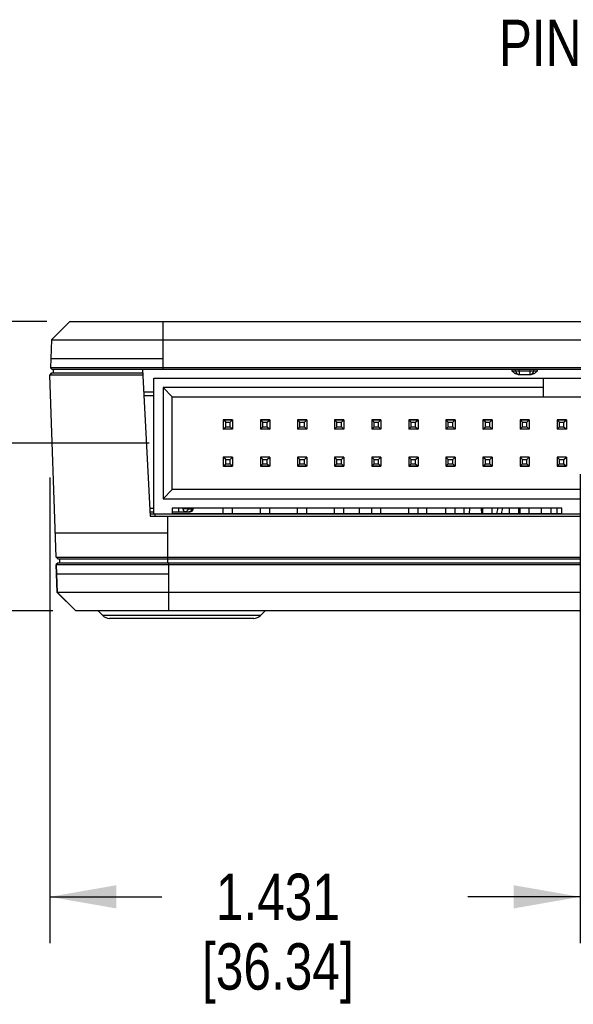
# Model space of a CAD drawing. Header units: inches. Extents: x 0 to 22, y 0 to 17.
# Tile 4 of 27: x 7.1 to 8.6, y 3.4 to 6.1. Entities that reach past the tile are written whole.
import ezdxf

# ---------------------------------------------------------------- set-up
doc = ezdxf.new("R2010")
doc.units = ezdxf.units.IN
doc.header["$LTSCALE"] = 1.21
doc.header["$MEASUREMENT"] = 0
doc.layers.get('0').update_dxf_attribs({"linetype": 'CONTINUOUS'})
for name, color, linetype in [('COSMETIC', 7, 'CONTINUOUS'), ('DETAIL', 7, 'CONTINUOUS'), ('DIMENSIONS', 7, 'CONTINUOUS')]:
    doc.layers.add(name, color=color, linetype=linetype)
doc.styles.get("Standard").update_dxf_attribs({"font": 'txt', "width": 0.8})
doc.dimstyles.new('DIMSTYLE_1', dxfattribs={"dimtxt": 0.125, "dimasz": 0.18, "dimexe": 0.125, "dimexo": 0.0625, "dimgap": 0.0625, "dimtad": 0, "dimtih": 1, "dimtoh": 1, "dimdec": 3, "dimzin": 4, "dimdsep": 46, "dimtxsty": 'STANDARD', "dimblk": '_FILLED', "dimblk1": '_FILLED', "dimblk2": '_FILLED', "dimcen": 0.09, "dimadec": 0, "dimazin": 0, "dimtp": 0.001, "dimtm": 0.001, "dimtfac": 1, "dimtdec": 3, "dimtofl": 0, "dimtmove": 0, "dimatfit": 3, "dimldrblk": '_FILLED', "dimfxl": 1, "dimtolj": 1, "dimtzin": 4, "dimarcsym": 0})

# ---------------------------------------------------------------- blocks, each defined once
blk = doc.blocks.new('_FILLED')
at = {"color": 0, "linetype": 'BYBLOCK'}
blk.add_solid([(0, 0), (-1, 0.174), (-1, -0.174)], dxfattribs=at)
blk = doc.blocks.new('*D2')
at = {"layer": 'DIMENSIONS', "color": 2, "linetype": 'CONTINUOUS'}
for p, q in [((8.6541, 4.8268), (8.6541, 3.5637)), ((7.2234, 4.818), (7.2234, 3.5637)), ((7.2234, 3.6887), (7.5262, 3.6887)), ((8.6541, 3.6887), (8.3512, 3.6887))]:
    blk.add_line(p, q, dxfattribs=at)
at = {"layer": 'DIMENSIONS', "color": 2, "linetype": 'CONTINUOUS', "xscale": 0.18, "yscale": 0.18, "zscale": 0.18, "rotation": 180}
blk.add_blockref('_FILLED', (7.2234, 3.6887), dxfattribs=at)
at = {"layer": 'DIMENSIONS', "color": 2, "linetype": 'CONTINUOUS', "xscale": 0.18, "yscale": 0.18, "zscale": 0.18}
blk.add_blockref('_FILLED', (8.6541, 3.6887), dxfattribs=at)
at = {"layer": 'DIMENSIONS', "color": 2, "linetype": 'CONTINUOUS', "insert": (7.8387, 3.7512), "char_height": 0.125, "width": 0.7, "attachment_point": 2, "line_spacing_factor": 0.9}
blk.add_mtext('1.431\\P[36.34]', dxfattribs=at)
blk = doc.blocks.new('*D6')
at = {"layer": 'DIMENSIONS', "color": 2, "linetype": 'CONTINUOUS'}
for p, q in [((6.483, 5.7426), (6.3655, 5.7426)), ((6.483, 5.2387), (6.483, 5.7426)), ((7.2156, 5.2387), (6.358, 5.2387)), ((7.4916, 4.9107), (6.358, 4.9107)), ((6.483, 4.9107), (6.483, 4.5507))]:
    blk.add_line(p, q, dxfattribs=at)
at = {"layer": 'DIMENSIONS', "color": 2, "linetype": 'CONTINUOUS', "xscale": 0.18, "yscale": 0.18, "zscale": 0.18}
for p, rotation in [((6.483, 5.2387), 269.9999947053), ((6.483, 4.9107), 89.9999947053)]:
    blk.add_blockref('_FILLED', p, dxfattribs=dict(at, rotation=rotation))
at = {"layer": 'DIMENSIONS', "color": 2, "linetype": 'CONTINUOUS', "insert": (6.303, 5.8051), "char_height": 0.125, "width": 1.125, "attachment_point": 3, "line_spacing_factor": 0.9}
blk.add_mtext('.328{\\Ftxt.shx;\\W1.000000;\\H0.125000; }[8.33]', dxfattribs=at)
blk = doc.blocks.new('*D7')
at = {"layer": 'DIMENSIONS', "color": 2, "linetype": 'CONTINUOUS'}
for p, q in [((5.733, 4.9107), (5.733, 5.2707)), ((7.4916, 4.9107), (5.608, 4.9107)), ((7.2318, 4.4587), (5.608, 4.4587)), ((5.733, 4.4587), (5.733, 3.9261)), ((5.733, 3.9261), (5.6155, 3.9261))]:
    blk.add_line(p, q, dxfattribs=at)
at = {"layer": 'DIMENSIONS', "color": 2, "linetype": 'CONTINUOUS', "xscale": 0.18, "yscale": 0.18, "zscale": 0.18}
for p, rotation in [((5.733, 4.9107), 269.9999846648), ((5.733, 4.4587), 89.9999846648)]:
    blk.add_blockref('_FILLED', p, dxfattribs=dict(at, rotation=rotation))
at = {"layer": 'DIMENSIONS', "color": 2, "linetype": 'CONTINUOUS', "insert": (5.553, 3.9886), "char_height": 0.125, "width": 1.225, "attachment_point": 3, "line_spacing_factor": 0.9}
blk.add_mtext('.452{\\Ftxt.shx;\\W1.000000;\\H0.125000; }[11.48]', dxfattribs=at)

msp = doc.modelspace()

# ---------------------------------------------------------------- linework, layer by layer
at = {"color": 7, "linetype": 'CONTINUOUS'}
for p, q in [((7.278, 5.2387), (7.228, 5.1887)), ((7.2781, 5.2387), (7.2281, 5.1887)), ((7.278, 5.2387), (10.0301, 5.2387)), ((7.5281, 5.2387), (7.5281, 5.1087)), ((7.228, 5.1887), (7.2254, 5.1138)), ((7.2281, 5.1887), (7.2255, 5.1138)), ((7.228, 5.1887), (7.2281, 5.1887)), ((7.2281, 5.1887), (10.0801, 5.1887)), ((7.2264, 5.1387), (7.5281, 5.1387)), ((7.2284, 5.0987), (7.2234, 5.0935)), ((7.2405, 4.6035), (7.2234, 5.0935)), ((7.2235, 5.0935), (7.2234, 5.0935)), ((7.2235, 5.0935), (7.2285, 5.0987)), ((7.2406, 4.6035), (7.2235, 5.0935)), ((7.4743, 5.0935), (7.2235, 5.0935)), ((7.2254, 5.1138), (7.2304, 5.1087)), ((7.2255, 5.1138), (7.2254, 5.1138)), ((7.2305, 5.1087), (7.2255, 5.1138)), ((7.3275, 5.1138), (7.2255, 5.1138)), ((7.474, 5.0987), (7.2284, 5.0987)), ((10.0777, 5.1087), (7.2305, 5.1087)), ((7.2329, 5.1087), (7.2329, 5.0987)), ((7.233, 5.1087), (7.233, 5.0987)), ((7.5281, 5.1138), (7.3275, 5.1138)), ((7.4735, 5.1087), (7.4942, 4.7137)), ((9.7801, 5.1138), (7.5281, 5.1138)), ((8.4696, 5.1087), (8.4697, 5.1055)), ((8.4697, 5.1055), (8.4797, 5.1055)), ((8.4797, 5.1055), (8.4796, 5.1087)), ((8.4797, 5.1055), (8.4897, 5.1055)), ((8.4869, 5.0957), (8.5213, 5.0957)), ((8.4897, 5.1055), (8.4896, 5.1087)), ((8.4897, 5.1055), (8.4897, 5.0957)), ((8.4897, 5.1055), (8.5185, 5.1055)), ((8.5185, 5.1055), (8.5186, 5.1087)), ((8.5185, 5.1055), (8.5185, 5.0957)), ((8.5185, 5.1055), (8.5285, 5.1055)), ((8.5285, 5.1055), (8.5286, 5.1087)), ((8.5285, 5.1055), (8.5385, 5.1055)), ((8.5385, 5.1055), (8.5386, 5.1087)), ((7.5041, 4.7207), (7.5041, 5.0857)), ((7.5041, 5.0857), (9.5641, 5.0857)), ((8.5541, 5.0857), (8.5541, 5.0357)), ((7.4766, 5.0485), (7.5041, 5.0485)), ((7.5291, 5.0607), (7.5291, 4.7607)), ((7.5541, 5.0357), (7.5291, 5.0607)), ((8.5541, 5.0607), (7.5291, 5.0607)), ((7.4771, 5.0387), (7.5041, 5.0387)), ((7.5541, 4.7857), (7.5541, 5.0357)), ((7.5541, 5.0357), (9.7541, 5.0357)), ((7.6916, 4.9732), (7.6916, 4.9482)), ((7.6981, 4.9667), (7.6916, 4.9732)), ((7.7166, 4.9732), (7.6916, 4.9732)), ((7.6921, 4.9734), (7.7161, 4.9734)), ((7.6981, 4.9547), (7.6981, 4.9667)), ((7.6981, 4.9667), (7.7101, 4.9667)), ((7.7101, 4.9667), (7.7166, 4.9732)), ((7.7101, 4.9547), (7.7101, 4.9667)), ((7.7166, 4.9732), (7.7166, 4.9482)), ((7.7916, 4.9732), (7.7916, 4.9482)), ((7.7981, 4.9667), (7.7916, 4.9732)), ((7.8166, 4.9732), (7.7916, 4.9732)), ((7.7921, 4.9734), (7.8161, 4.9734)), ((7.7981, 4.9547), (7.7981, 4.9667)), ((7.7981, 4.9667), (7.8101, 4.9667)), ((7.8101, 4.9667), (7.8166, 4.9732)), ((7.8101, 4.9547), (7.8101, 4.9667)), ((7.8166, 4.9732), (7.8166, 4.9482)), ((7.8916, 4.9732), (7.8916, 4.9482)), ((7.8981, 4.9667), (7.8916, 4.9732)), ((7.9166, 4.9732), (7.8916, 4.9732)), ((7.8921, 4.9734), (7.9161, 4.9734)), ((7.8981, 4.9547), (7.8981, 4.9667)), ((7.8981, 4.9667), (7.9101, 4.9667)), ((7.9101, 4.9667), (7.9166, 4.9732)), ((7.9101, 4.9547), (7.9101, 4.9667)), ((7.9166, 4.9732), (7.9166, 4.9482)), ((7.9916, 4.9732), (7.9916, 4.9482)), ((7.9981, 4.9667), (7.9916, 4.9732)), ((8.0166, 4.9732), (7.9916, 4.9732)), ((7.9921, 4.9734), (8.0161, 4.9734)), ((7.9981, 4.9547), (7.9981, 4.9667)), ((7.9981, 4.9667), (8.0101, 4.9667)), ((8.0101, 4.9667), (8.0166, 4.9732)), ((8.0101, 4.9547), (8.0101, 4.9667)), ((8.0166, 4.9732), (8.0166, 4.9482)), ((8.0916, 4.9732), (8.0916, 4.9482)), ((8.0981, 4.9667), (8.0916, 4.9732)), ((8.1166, 4.9732), (8.0916, 4.9732)), ((8.0921, 4.9734), (8.1161, 4.9734)), ((8.0981, 4.9547), (8.0981, 4.9667)), ((8.0981, 4.9667), (8.1101, 4.9667)), ((8.1101, 4.9667), (8.1166, 4.9732)), ((8.1101, 4.9547), (8.1101, 4.9667)), ((8.1166, 4.9732), (8.1166, 4.9482)), ((8.1916, 4.9732), (8.1916, 4.9482)), ((8.1981, 4.9667), (8.1916, 4.9732)), ((8.2166, 4.9732), (8.1916, 4.9732)), ((8.1921, 4.9734), (8.2161, 4.9734)), ((8.1981, 4.9547), (8.1981, 4.9667)), ((8.1981, 4.9667), (8.2101, 4.9667)), ((8.2101, 4.9667), (8.2166, 4.9732)), ((8.2101, 4.9547), (8.2101, 4.9667)), ((8.2166, 4.9732), (8.2166, 4.9482)), ((8.2916, 4.9732), (8.2916, 4.9482)), ((8.2981, 4.9667), (8.2916, 4.9732)), ((8.3166, 4.9732), (8.2916, 4.9732)), ((8.2921, 4.9734), (8.3161, 4.9734)), ((8.2981, 4.9547), (8.2981, 4.9667)), ((8.2981, 4.9667), (8.3101, 4.9667)), ((8.3101, 4.9667), (8.3166, 4.9732)), ((8.3101, 4.9547), (8.3101, 4.9667)), ((8.3166, 4.9732), (8.3166, 4.9482)), ((8.3916, 4.9732), (8.3916, 4.9482)), ((8.3981, 4.9667), (8.3916, 4.9732)), ((8.4166, 4.9732), (8.3916, 4.9732)), ((8.3921, 4.9734), (8.4161, 4.9734)), ((8.3981, 4.9547), (8.3981, 4.9667)), ((8.3981, 4.9667), (8.4101, 4.9667)), ((8.4101, 4.9667), (8.4166, 4.9732)), ((8.4101, 4.9547), (8.4101, 4.9667)), ((8.4166, 4.9732), (8.4166, 4.9482)), ((8.4916, 4.9732), (8.4916, 4.9482)), ((8.4981, 4.9667), (8.4916, 4.9732)), ((8.5166, 4.9732), (8.4916, 4.9732)), ((8.4921, 4.9734), (8.5161, 4.9734)), ((8.4981, 4.9547), (8.4981, 4.9667)), ((8.4981, 4.9667), (8.5101, 4.9667)), ((8.5101, 4.9667), (8.5166, 4.9732)), ((8.5101, 4.9547), (8.5101, 4.9667)), ((8.5166, 4.9732), (8.5166, 4.9482)), ((8.5916, 4.9732), (8.5916, 4.9482)), ((8.5981, 4.9667), (8.5916, 4.9732)), ((8.6166, 4.9732), (8.5916, 4.9732)), ((8.5921, 4.9734), (8.6161, 4.9734)), ((8.5981, 4.9547), (8.5981, 4.9667)), ((8.5981, 4.9667), (8.6101, 4.9667)), ((8.6101, 4.9667), (8.6166, 4.9732)), ((8.6101, 4.9547), (8.6101, 4.9667)), ((8.6166, 4.9732), (8.6166, 4.9482)), ((7.6916, 4.9482), (7.6981, 4.9547)), ((7.7166, 4.9482), (7.6916, 4.9482)), ((7.7161, 4.9479), (7.6921, 4.9479)), ((7.6981, 4.9547), (7.7101, 4.9547)), ((7.7101, 4.9547), (7.7166, 4.9482)), ((7.7916, 4.9482), (7.7981, 4.9547)), ((7.8166, 4.9482), (7.7916, 4.9482)), ((7.8161, 4.9479), (7.7921, 4.9479)), ((7.7981, 4.9547), (7.8101, 4.9547)), ((7.8101, 4.9547), (7.8166, 4.9482)), ((7.8916, 4.9482), (7.8981, 4.9547)), ((7.9166, 4.9482), (7.8916, 4.9482)), ((7.9161, 4.9479), (7.8921, 4.9479)), ((7.8981, 4.9547), (7.9101, 4.9547)), ((7.9101, 4.9547), (7.9166, 4.9482)), ((7.9916, 4.9482), (7.9981, 4.9547)), ((8.0166, 4.9482), (7.9916, 4.9482)), ((8.0161, 4.9479), (7.9921, 4.9479)), ((7.9981, 4.9547), (8.0101, 4.9547)), ((8.0101, 4.9547), (8.0166, 4.9482)), ((8.0916, 4.9482), (8.0981, 4.9547)), ((8.1166, 4.9482), (8.0916, 4.9482)), ((8.1161, 4.9479), (8.0921, 4.9479)), ((8.0981, 4.9547), (8.1101, 4.9547)), ((8.1101, 4.9547), (8.1166, 4.9482)), ((8.1916, 4.9482), (8.1981, 4.9547)), ((8.2166, 4.9482), (8.1916, 4.9482)), ((8.2161, 4.9479), (8.1921, 4.9479)), ((8.1981, 4.9547), (8.2101, 4.9547)), ((8.2101, 4.9547), (8.2166, 4.9482)), ((8.2916, 4.9482), (8.2981, 4.9547)), ((8.3166, 4.9482), (8.2916, 4.9482)), ((8.3161, 4.9479), (8.2921, 4.9479)), ((8.2981, 4.9547), (8.3101, 4.9547)), ((8.3101, 4.9547), (8.3166, 4.9482)), ((8.3916, 4.9482), (8.3981, 4.9547)), ((8.4166, 4.9482), (8.3916, 4.9482)), ((8.4161, 4.9479), (8.3921, 4.9479)), ((8.3981, 4.9547), (8.4101, 4.9547)), ((8.4101, 4.9547), (8.4166, 4.9482)), ((8.4916, 4.9482), (8.4981, 4.9547)), ((8.5166, 4.9482), (8.4916, 4.9482)), ((8.5161, 4.9479), (8.4921, 4.9479)), ((8.4981, 4.9547), (8.5101, 4.9547)), ((8.5101, 4.9547), (8.5166, 4.9482)), ((8.5916, 4.9482), (8.5981, 4.9547)), ((8.6166, 4.9482), (8.5916, 4.9482)), ((8.6161, 4.9479), (8.5921, 4.9479)), ((8.5981, 4.9547), (8.6101, 4.9547)), ((8.6101, 4.9547), (8.6166, 4.9482)), ((7.6916, 4.8732), (7.6916, 4.8482)), ((7.6981, 4.8667), (7.6916, 4.8732)), ((7.7166, 4.8732), (7.6916, 4.8732)), ((7.6916, 4.8482), (7.6981, 4.8547)), ((7.6921, 4.8734), (7.7161, 4.8734)), ((7.6981, 4.8547), (7.6981, 4.8667)), ((7.6981, 4.8667), (7.7101, 4.8667)), ((7.6981, 4.8547), (7.7101, 4.8547)), ((7.7101, 4.8667), (7.7166, 4.8732)), ((7.7101, 4.8547), (7.7101, 4.8667)), ((7.7101, 4.8547), (7.7166, 4.8482)), ((7.7166, 4.8732), (7.7166, 4.8482)), ((7.7916, 4.8732), (7.7916, 4.8482)), ((7.7981, 4.8667), (7.7916, 4.8732)), ((7.8166, 4.8732), (7.7916, 4.8732)), ((7.7916, 4.8482), (7.7981, 4.8547)), ((7.7921, 4.8734), (7.8161, 4.8734)), ((7.7981, 4.8547), (7.7981, 4.8667)), ((7.7981, 4.8667), (7.8101, 4.8667)), ((7.7981, 4.8547), (7.8101, 4.8547)), ((7.8101, 4.8667), (7.8166, 4.8732)), ((7.8101, 4.8547), (7.8101, 4.8667)), ((7.8101, 4.8547), (7.8166, 4.8482)), ((7.8166, 4.8732), (7.8166, 4.8482)), ((7.8916, 4.8732), (7.8916, 4.8482)), ((7.8981, 4.8667), (7.8916, 4.8732)), ((7.9166, 4.8732), (7.8916, 4.8732)), ((7.8916, 4.8482), (7.8981, 4.8547)), ((7.8921, 4.8734), (7.9161, 4.8734)), ((7.8981, 4.8547), (7.8981, 4.8667)), ((7.8981, 4.8667), (7.9101, 4.8667)), ((7.8981, 4.8547), (7.9101, 4.8547)), ((7.9101, 4.8667), (7.9166, 4.8732)), ((7.9101, 4.8547), (7.9101, 4.8667)), ((7.9101, 4.8547), (7.9166, 4.8482)), ((7.9166, 4.8732), (7.9166, 4.8482)), ((7.9916, 4.8732), (7.9916, 4.8482)), ((7.9981, 4.8667), (7.9916, 4.8732)), ((8.0166, 4.8732), (7.9916, 4.8732)), ((7.9916, 4.8482), (7.9981, 4.8547)), ((7.9921, 4.8734), (8.0161, 4.8734)), ((7.9981, 4.8547), (7.9981, 4.8667)), ((7.9981, 4.8667), (8.0101, 4.8667)), ((7.9981, 4.8547), (8.0101, 4.8547)), ((8.0101, 4.8667), (8.0166, 4.8732)), ((8.0101, 4.8547), (8.0101, 4.8667)), ((8.0101, 4.8547), (8.0166, 4.8482)), ((8.0166, 4.8732), (8.0166, 4.8482)), ((8.0916, 4.8732), (8.0916, 4.8482)), ((8.0981, 4.8667), (8.0916, 4.8732)), ((8.1166, 4.8732), (8.0916, 4.8732)), ((8.0916, 4.8482), (8.0981, 4.8547)), ((8.0921, 4.8734), (8.1161, 4.8734)), ((8.0981, 4.8547), (8.0981, 4.8667)), ((8.0981, 4.8667), (8.1101, 4.8667)), ((8.0981, 4.8547), (8.1101, 4.8547)), ((8.1101, 4.8667), (8.1166, 4.8732)), ((8.1101, 4.8547), (8.1101, 4.8667)), ((8.1101, 4.8547), (8.1166, 4.8482)), ((8.1166, 4.8732), (8.1166, 4.8482)), ((8.1916, 4.8732), (8.1916, 4.8482)), ((8.1981, 4.8667), (8.1916, 4.8732)), ((8.2166, 4.8732), (8.1916, 4.8732)), ((8.1916, 4.8482), (8.1981, 4.8547)), ((8.1921, 4.8734), (8.2161, 4.8734)), ((8.1981, 4.8547), (8.1981, 4.8667)), ((8.1981, 4.8667), (8.2101, 4.8667)), ((8.1981, 4.8547), (8.2101, 4.8547)), ((8.2101, 4.8667), (8.2166, 4.8732)), ((8.2101, 4.8547), (8.2101, 4.8667)), ((8.2101, 4.8547), (8.2166, 4.8482)), ((8.2166, 4.8732), (8.2166, 4.8482)), ((8.2916, 4.8732), (8.2916, 4.8482)), ((8.2981, 4.8667), (8.2916, 4.8732)), ((8.3166, 4.8732), (8.2916, 4.8732)), ((8.2916, 4.8482), (8.2981, 4.8547)), ((8.2921, 4.8734), (8.3161, 4.8734)), ((8.2981, 4.8547), (8.2981, 4.8667)), ((8.2981, 4.8667), (8.3101, 4.8667)), ((8.2981, 4.8547), (8.3101, 4.8547)), ((8.3101, 4.8667), (8.3166, 4.8732)), ((8.3101, 4.8547), (8.3101, 4.8667)), ((8.3101, 4.8547), (8.3166, 4.8482)), ((8.3166, 4.8732), (8.3166, 4.8482)), ((8.3916, 4.8732), (8.3916, 4.8482)), ((8.3981, 4.8667), (8.3916, 4.8732)), ((8.4166, 4.8732), (8.3916, 4.8732)), ((8.3916, 4.8482), (8.3981, 4.8547)), ((8.3921, 4.8734), (8.4161, 4.8734)), ((8.3981, 4.8547), (8.3981, 4.8667)), ((8.3981, 4.8667), (8.4101, 4.8667)), ((8.3981, 4.8547), (8.4101, 4.8547)), ((8.4101, 4.8667), (8.4166, 4.8732)), ((8.4101, 4.8547), (8.4101, 4.8667)), ((8.4101, 4.8547), (8.4166, 4.8482)), ((8.4166, 4.8732), (8.4166, 4.8482)), ((8.4916, 4.8732), (8.4916, 4.8482)), ((8.4981, 4.8667), (8.4916, 4.8732)), ((8.5166, 4.8732), (8.4916, 4.8732)), ((8.4916, 4.8482), (8.4981, 4.8547)), ((8.4921, 4.8734), (8.5161, 4.8734)), ((8.4981, 4.8547), (8.4981, 4.8667)), ((8.4981, 4.8667), (8.5101, 4.8667)), ((8.4981, 4.8547), (8.5101, 4.8547)), ((8.5101, 4.8667), (8.5166, 4.8732)), ((8.5101, 4.8547), (8.5101, 4.8667)), ((8.5101, 4.8547), (8.5166, 4.8482)), ((8.5166, 4.8732), (8.5166, 4.8482)), ((8.5916, 4.8732), (8.5916, 4.8482)), ((8.5981, 4.8667), (8.5916, 4.8732)), ((8.6166, 4.8732), (8.5916, 4.8732)), ((8.5916, 4.8482), (8.5981, 4.8547)), ((8.5921, 4.8734), (8.6161, 4.8734)), ((8.5981, 4.8547), (8.5981, 4.8667)), ((8.5981, 4.8667), (8.6101, 4.8667)), ((8.5981, 4.8547), (8.6101, 4.8547)), ((8.6101, 4.8667), (8.6166, 4.8732)), ((8.6101, 4.8547), (8.6101, 4.8667)), ((8.6101, 4.8547), (8.6166, 4.8482)), ((8.6166, 4.8732), (8.6166, 4.8482)), ((7.7166, 4.8482), (7.6916, 4.8482)), ((7.7161, 4.8479), (7.6921, 4.8479)), ((7.8166, 4.8482), (7.7916, 4.8482)), ((7.8161, 4.8479), (7.7921, 4.8479)), ((7.9166, 4.8482), (7.8916, 4.8482)), ((7.9161, 4.8479), (7.8921, 4.8479)), ((8.0166, 4.8482), (7.9916, 4.8482)), ((8.0161, 4.8479), (7.9921, 4.8479)), ((8.1166, 4.8482), (8.0916, 4.8482)), ((8.1161, 4.8479), (8.0921, 4.8479)), ((8.2166, 4.8482), (8.1916, 4.8482)), ((8.2161, 4.8479), (8.1921, 4.8479)), ((8.3166, 4.8482), (8.2916, 4.8482)), ((8.3161, 4.8479), (8.2921, 4.8479)), ((8.4166, 4.8482), (8.3916, 4.8482)), ((8.4161, 4.8479), (8.3921, 4.8479)), ((8.5166, 4.8482), (8.4916, 4.8482)), ((8.5161, 4.8479), (8.4921, 4.8479)), ((8.6166, 4.8482), (8.5916, 4.8482)), ((8.6161, 4.8479), (8.5921, 4.8479)), ((7.5541, 4.7857), (7.5291, 4.7607)), ((9.7541, 4.7857), (7.5541, 4.7857)), ((7.5291, 4.7607), (9.7791, 4.7607)), ((7.493, 4.7355), (7.5041, 4.7355)), ((7.4935, 4.7257), (7.5041, 4.7257)), ((7.4938, 4.7207), (9.8145, 4.7207)), ((7.5066, 4.7207), (7.5066, 4.7137)), ((7.5541, 4.7357), (7.5541, 4.7207)), ((8.6041, 4.7357), (7.5541, 4.7357)), ((7.5541, 4.7257), (7.6011, 4.7257)), ((7.5715, 4.7257), (7.5714, 4.7355)), ((7.5965, 4.7341), (7.5966, 4.7357)), ((7.5965, 4.7341), (7.6071, 4.7341)), ((7.6071, 4.7341), (7.6073, 4.7357)), ((7.6097, 4.7344), (7.6098, 4.7357)), ((7.6916, 4.7207), (7.6916, 4.7357)), ((7.7166, 4.7207), (7.7166, 4.7357)), ((7.7916, 4.7207), (7.7916, 4.7357)), ((7.8166, 4.7207), (7.8166, 4.7357)), ((7.8916, 4.7207), (7.8916, 4.7357)), ((7.9166, 4.7207), (7.9166, 4.7357)), ((7.9916, 4.7207), (7.9916, 4.7357)), ((8.0166, 4.7207), (8.0166, 4.7357)), ((8.0591, 4.7207), (8.0591, 4.7357)), ((8.0916, 4.7207), (8.0916, 4.7357)), ((8.1166, 4.7207), (8.1166, 4.7357)), ((8.1916, 4.7207), (8.1916, 4.7357)), ((8.2166, 4.7207), (8.2166, 4.7357)), ((8.2401, 4.7207), (8.2401, 4.7357)), ((8.2916, 4.7207), (8.2916, 4.7357)), ((8.3166, 4.7207), (8.3166, 4.7357)), ((8.3402, 4.7357), (8.3399, 4.7207)), ((8.3552, 4.7357), (8.3549, 4.7207)), ((8.3887, 4.7207), (8.3879, 4.7357)), ((8.3916, 4.7207), (8.3916, 4.7357)), ((8.4166, 4.7207), (8.4166, 4.7357)), ((8.4631, 4.7207), (8.4631, 4.7356)), ((8.4887, 4.7207), (8.4887, 4.7356)), ((8.4916, 4.7207), (8.4916, 4.7357)), ((8.5166, 4.7207), (8.5166, 4.7357)), ((8.5498, 4.7207), (8.5498, 4.7356)), ((8.5753, 4.7207), (8.5753, 4.7356)), ((8.5916, 4.7207), (8.5916, 4.7357)), ((8.6041, 4.7207), (8.6041, 4.7357)), ((7.4942, 4.7137), (9.8142, 4.7137)), ((7.5412, 4.7137), (7.5412, 4.5887)), ((7.5412, 4.6686), (7.2384, 4.6686)), ((7.2405, 4.6035), (7.2455, 4.5987)), ((7.2405, 4.6035), (7.2406, 4.6035)), ((7.2406, 4.6035), (7.2456, 4.5987)), ((7.2406, 4.6035), (7.5412, 4.6035)), ((7.2463, 4.5887), (7.2413, 4.5835)), ((7.2466, 4.5887), (7.2416, 4.5835)), ((7.2455, 4.5987), (7.2456, 4.5987)), ((7.2456, 4.5987), (10.0627, 4.5987)), ((7.2463, 4.5887), (10.0619, 4.5887)), ((7.251, 4.5887), (7.251, 4.5987)), ((7.2512, 4.5887), (7.2512, 4.5987)), ((7.5412, 4.6035), (9.7672, 4.6035)), ((7.5443, 4.4587), (7.5443, 4.5887)), ((7.244, 4.5087), (7.2413, 4.5835)), ((7.2413, 4.5835), (7.2416, 4.5835)), ((7.2443, 4.5086), (7.2416, 4.5835)), ((7.2416, 4.5835), (7.3435, 4.5835)), ((7.3435, 4.5835), (7.5443, 4.5835)), ((7.5443, 4.5835), (9.7643, 4.5835)), ((7.2425, 4.5586), (7.5443, 4.5586)), ((7.244, 4.5087), (7.294, 4.4587)), ((7.2443, 4.5086), (7.244, 4.5087)), ((7.2943, 4.4587), (7.2443, 4.5087)), ((7.5443, 4.5087), (7.2443, 4.5086)), ((10.0643, 4.5087), (7.5443, 4.5087)), ((7.2939, 4.4588), (7.294, 4.4587)), ((7.294, 4.4587), (7.2939, 4.4588)), ((7.2941, 4.4588), (7.2942, 4.4587)), ((10.0143, 4.4587), (7.2942, 4.4587)), ((7.3666, 4.446), (7.354, 4.4587)), ((7.3669, 4.446), (7.3542, 4.4587)), ((7.7915, 4.446), (7.8042, 4.4587)), ((7.7915, 4.446), (7.3666, 4.446)), ((7.7739, 4.4387), (7.3846, 4.4387))]:
    msp.add_line(p, q, dxfattribs=at)
for centre, radius, start, end in [((8.4897, 5.1057), 0.01, 181, 270), ((8.5185, 5.1057), 0.01, 270, 359), ((7.6011, 4.7357), 0.01, 270, 359), ((7.5999, 4.7356), 0.00983, 345.7944, 352.636), ((8.3819, 4.738), 0.05, 339.716, 357.3099), ((8.3819, 4.738), 0.0625, 343.8563, 357.8347), ((7.2937, 4.4687), 0.01, 271.4418, 271.8736), ((7.3843, 4.4637), 0.025, 225, 270), ((7.3846, 4.4637), 0.025, 225, 270), ((7.7739, 4.4637), 0.025, 270, 315)]:
    msp.add_arc(centre, radius, start, end, dxfattribs=at)
msp.add_open_spline([(7.2305, 5.1087), (7.2305, 5.1087), (7.2305, 5.1087), (7.2304, 5.1087)], degree=3, dxfattribs=at)
for points, knots in [([(8.4751, 5.1005), (8.4746, 5.1009), (8.4727, 5.1025), (8.471, 5.1042), (8.4697, 5.1055)], [0, 0, 0, 0, 0.250105, 1, 1, 1, 1]), ([(8.4811, 5.0969), (8.48, 5.0973), (8.4779, 5.0984), (8.476, 5.0998), (8.4751, 5.1005)], [0, 0, 0, 0, 0.500046, 1, 1, 1, 1]), ([(8.4869, 5.0957), (8.4864, 5.0957), (8.4844, 5.0958), (8.4825, 5.0963), (8.4811, 5.0969)], [0, 0, 0, 0, 0.249397, 1, 1, 1, 1]), ([(8.5271, 5.0969), (8.5267, 5.0967), (8.5248, 5.096), (8.5228, 5.0957), (8.5213, 5.0957)], [0, 0, 0, 0, 0.251189, 1, 1, 1, 1]), ([(8.5331, 5.1005), (8.5322, 5.0998), (8.5303, 5.0984), (8.5282, 5.0973), (8.5271, 5.0969)], [0, 0, 0, 0, 0.499971, 1, 1, 1, 1]), ([(8.5385, 5.1055), (8.5372, 5.1042), (8.5355, 5.1025), (8.5336, 5.1009), (8.5331, 5.1005)], [0, 0, 0, 0, 0.749886, 1, 1, 1, 1]), ([(7.5824, 4.7355), (7.5824, 4.7345), (7.5826, 4.7331), (7.5831, 4.7313), (7.5837, 4.7297), (7.5848, 4.7279), (7.5859, 4.7268), (7.5866, 4.7264)], [0, 0, 0, 0, 0.277764, 0.412878, 0.5431, 0.784788, 1, 1, 1, 1]), ([(7.5824, 4.7355), (7.583, 4.7354), (7.5841, 4.7352), (7.5864, 4.7348), (7.5896, 4.7344), (7.5926, 4.7342), (7.5949, 4.7341), (7.596, 4.7341), (7.5965, 4.7341)], [0, 0, 0, 0, 0.112598, 0.238997, 0.512385, 0.779321, 0.897873, 1, 1, 1, 1]), ([(7.5866, 4.7264), (7.587, 4.7262), (7.5878, 4.7258), (7.5887, 4.7257), (7.5891, 4.7257)], [0, 0, 0, 0, 0.511771, 1, 1, 1, 1]), ([(7.5965, 4.7341), (7.5964, 4.7335), (7.5962, 4.7324), (7.5955, 4.7303), (7.5944, 4.7284), (7.5929, 4.727), (7.5917, 4.7262), (7.5904, 4.7258), (7.5895, 4.7257), (7.5891, 4.7257)], [0, 0, 0, 0, 0.142343, 0.281981, 0.543752, 0.66537, 0.781125, 0.892199, 1, 1, 1, 1]), ([(7.6058, 4.7299), (7.6055, 4.7292), (7.6047, 4.7281), (7.6032, 4.7267), (7.6015, 4.7259), (7.6003, 4.7257), (7.5997, 4.7257)], [0, 0, 0, 0, 0.274458, 0.530429, 0.770631, 1, 1, 1, 1]), ([(7.5997, 4.7257), (7.6005, 4.7257), (7.6021, 4.7259), (7.6037, 4.7264), (7.6044, 4.7268)], [0, 0, 0, 0, 0.498603, 1, 1, 1, 1]), ([(7.6044, 4.7268), (7.6056, 4.7274), (7.6078, 4.7293), (7.6091, 4.7319), (7.6094, 4.7332)], [0, 0, 0, 0, 0.499553, 1, 1, 1, 1]), ([(7.6071, 4.7341), (7.607, 4.7334), (7.6067, 4.7319), (7.6061, 4.7305), (7.6058, 4.7299)], [0, 0, 0, 0, 0.508143, 1, 1, 1, 1]), ([(7.6071, 4.7341), (7.6074, 4.7341), (7.608, 4.7341), (7.6086, 4.7341), (7.6089, 4.7341), (7.6092, 4.7342), (7.6094, 4.7342), (7.6095, 4.7343), (7.6096, 4.7343), (7.6096, 4.7344), (7.6097, 4.7344)], [0, 0, 0, 0, 0.408422, 0.575244, 0.715, 0.826346, 0.909159, 0.940305, 0.965133, 1, 1, 1, 1])]:
    msp.add_open_spline(points, degree=3, knots=knots, dxfattribs=at)
at = {"layer": 'COSMETIC', "color": 4, "linetype": 'CONTINUOUS'}
for p, q in [((7.4938, 4.7207), (7.5047, 4.7207)), ((8.6041, 4.7207), (7.5541, 4.7207))]:
    msp.add_line(p, q, dxfattribs=at)

# ---------------------------------------------------------------- texts
at = {"layer": 'DETAIL', "color": 2, "linetype": 'CONTINUOUS', "insert": (8.7689, 6.0512), "char_height": 0.125, "width": 0.5, "attachment_point": 3, "line_spacing_factor": 0.9}
msp.add_mtext('PIN 1', dxfattribs=at)

# ---------------------------------------------------------------- dimensions: what is measured, and where the dimension line sits
at = {"layer": 'DIMENSIONS', "color": 2, "linetype": 'CONTINUOUS'}
for base, p1, angle, picture, middle in [((6.483, 4.9107), (7.2781, 5.2387), 270, '*D6', (5.7405, 5.7426)), ((5.733, 4.9107), (7.2943, 4.4587), 90, '*D7', (4.9405, 3.9261))]:
    dim = msp.add_linear_dim(base=base, p1=p1, p2=(7.5541, 4.9107), angle=angle, dimstyle='DIMSTYLE_1', dxfattribs=at)
    dim.commit()
    dim.dimension.update_dxf_attribs({"geometry": picture, "text_midpoint": middle, "dimtype": 160})
dim = msp.add_linear_dim(base=(8.6541, 3.6887), p1=(7.2234, 4.8805), p2=(8.6541, 4.8893), dimstyle='DIMSTYLE_1', dxfattribs=at)
dim.commit()
dim.dimension.update_dxf_attribs({"geometry": '*D2', "text_midpoint": (7.9387, 3.5949), "dimtype": 160})

doc.saveas('drawing.dxf')
